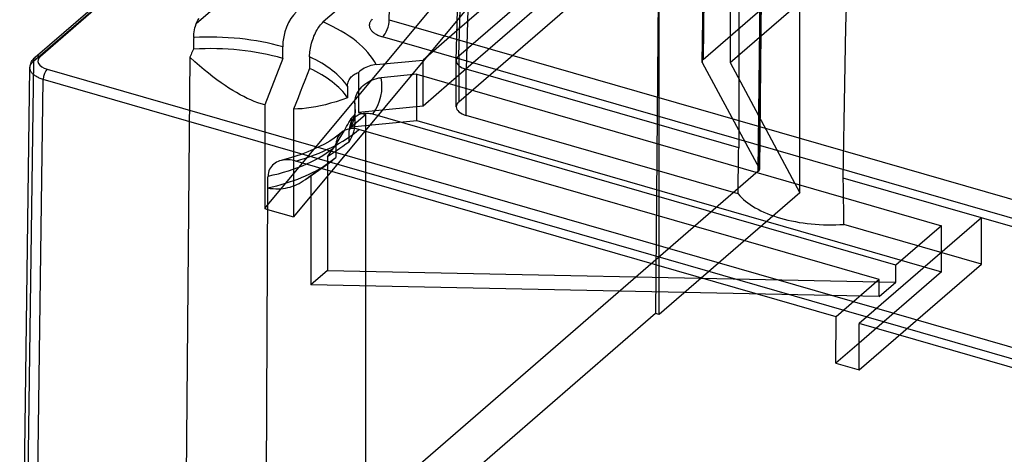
# Model space of a CAD drawing. Header units: millimetres. Extents: x -159 to 301, y 59 to 367.
# Tile 2 of 16: x -159 to -86, y 174 to 206. Entities that reach past the tile are written whole.
import ezdxf

# ---------------------------------------------------------------- set-up
doc = ezdxf.new("R2010")
doc.units = ezdxf.units.MM
doc.layers.add('MAIN-1', color=7, linetype='Continuous')
doc.layers.add('MAIN-2', color=7, linetype='Continuous')

msp = doc.modelspace()

# ---------------------------------------------------------------- linework, layer by layer
at = {"layer": 'MAIN-1'}
for p, q in [((-126.707, 203.337), (-125.792, 236.711)), ((-125.042, 236.051), (-125.958, 202.673)), ((-158.44, 203.279), (-131.699, 226.438)), ((-132.145, 210.166), (-136.691, 206.229)), ((-146.238, 206.078), (-146.18, 206.225)), ((-146.18, 206.225), (-146.105, 206.365)), ((-146.105, 206.365), (-146.017, 206.497)), ((-136.758, 206.167), (-136.691, 206.229)), ((-146.398, 205.336), (-146.378, 205.486)), ((-146.378, 205.486), (-146.352, 205.635)), ((-146.352, 205.635), (-146.321, 205.779)), ((-146.321, 205.779), (-146.283, 205.926)), ((-146.283, 205.926), (-146.238, 206.078)), ((-137.276, 205.408), (-137.217, 205.526)), ((-137.217, 205.526), (-137.155, 205.637)), ((-137.155, 205.637), (-137.094, 205.74)), ((-137.094, 205.74), (-137.032, 205.834)), ((-137.032, 205.834), (-136.966, 205.926)), ((-136.966, 205.926), (-136.897, 206.013)), ((-136.897, 206.013), (-136.827, 206.095)), ((-136.827, 206.095), (-136.758, 206.167)), ((-126.646, 205.577), (-129.195, 203.369)), ((-146.421, 204.809), (-146.422, 204.685)), ((-146.419, 204.933), (-146.421, 204.809)), ((-146.418, 205.057), (-146.419, 204.933)), ((-146.418, 205.057), (-146.412, 205.191)), ((-146.412, 205.191), (-146.398, 205.336)), ((-137.562, 204.648), (-137.522, 204.784)), ((-137.522, 204.784), (-137.479, 204.917)), ((-137.479, 204.917), (-137.434, 205.044)), ((-137.434, 205.044), (-137.386, 205.165)), ((-137.386, 205.165), (-137.333, 205.287)), ((-137.333, 205.287), (-137.276, 205.408)), ((-146.476, 204.084), (-146.524, 203.979)), ((-146.428, 204.19), (-146.476, 204.084)), ((-146.427, 204.314), (-146.428, 204.19)), ((-146.425, 204.438), (-146.427, 204.314)), ((-146.424, 204.562), (-146.425, 204.438)), ((-146.422, 204.685), (-146.424, 204.562)), ((-139.734, 203.495), (-139.734, 204.362)), ((-137.691, 203.988), (-137.674, 204.121)), ((-137.674, 204.121), (-137.653, 204.253)), ((-137.653, 204.253), (-137.628, 204.38)), ((-137.628, 204.38), (-137.598, 204.512)), ((-137.598, 204.512), (-137.562, 204.648)), ((-158.44, 203.279), (-159.21, 147.226)), ((-158.49, 203.234), (-158.44, 203.279)), ((-146.708, 203.575), (-147.053, 164.042)), ((-146.662, 203.674), (-146.708, 203.575)), ((-146.337, 203.243), (-146.708, 203.575)), ((-146.617, 203.774), (-146.662, 203.674)), ((-146.57, 203.876), (-146.617, 203.774)), ((-146.524, 203.979), (-146.57, 203.876)), ((-139.734, 203.495), (-141.082, 199.993)), ((-137.714, 203.611), (-137.712, 203.729)), ((-137.714, 203.611), (-137.714, 202.744)), ((-137.712, 203.729), (-137.704, 203.856)), ((-137.704, 203.856), (-137.691, 203.988)), ((-132.715, 203.027), (-129.195, 203.369)), ((-129.195, 202.164), (-129.195, 203.369)), ((-126.707, 201.446), (-126.707, 203.327)), ((-158.708, 202.788), (-158.705, 202.84)), ((-158.708, 202.788), (-158.708, 202.788)), ((-158.708, 202.788), (-158.708, 202.788)), ((-158.708, 202.788), (-158.708, 202.788)), ((-158.708, 202.788), (-158.708, 202.788)), ((-158.708, 202.788), (-158.708, 202.788)), ((-158.708, 202.788), (-158.708, 202.788)), ((-158.705, 202.84), (-158.696, 202.891)), ((-158.696, 202.891), (-158.682, 202.942)), ((-158.682, 202.942), (-158.663, 202.993)), ((-158.663, 202.993), (-158.638, 203.043)), ((-158.638, 203.043), (-158.609, 203.092)), ((-158.609, 203.092), (-158.574, 203.14)), ((-158.574, 203.14), (-158.534, 203.188)), ((-158.534, 203.188), (-158.49, 203.234)), ((-145.981, 202.932), (-146.337, 203.243)), ((-145.637, 202.643), (-145.981, 202.932)), ((-145.304, 202.372), (-145.637, 202.643)), ((-137.714, 202.744), (-137.892, 202.291)), ((-133.949, 202.523), (-134.05, 202.437)), ((-133.84, 202.605), (-133.949, 202.523)), ((-133.725, 202.681), (-133.84, 202.605)), ((-133.608, 202.751), (-133.725, 202.681)), ((-133.49, 202.811), (-133.608, 202.751)), ((-133.371, 202.863), (-133.49, 202.811)), ((-133.244, 202.91), (-133.371, 202.863)), ((-133.111, 202.951), (-133.244, 202.91)), ((-132.977, 202.984), (-133.111, 202.951)), ((-132.843, 203.01), (-132.977, 202.984)), ((-132.715, 203.027), (-132.843, 203.01)), ((-125.957, 201.23), (-125.958, 202.673)), ((-105.506, 196.769), (-125.958, 202.673)), ((-144.982, 202.119), (-145.304, 202.372)), ((-144.668, 201.882), (-144.982, 202.119)), ((-144.363, 201.662), (-144.668, 201.882)), ((-138.068, 201.844), (-138.242, 201.402)), ((-137.892, 202.291), (-138.068, 201.844)), ((-134.822, 201.699), (-134.789, 201.792)), ((-134.789, 201.792), (-134.75, 201.878)), ((-134.75, 201.878), (-134.704, 201.955)), ((-134.704, 201.955), (-134.651, 202.028)), ((-134.651, 202.028), (-134.59, 202.097)), ((-134.59, 202.097), (-134.522, 202.161)), ((-134.522, 202.161), (-134.45, 202.221)), ((-134.45, 202.221), (-134.375, 202.276)), ((-134.375, 202.276), (-134.297, 202.324)), ((-134.297, 202.324), (-134.219, 202.366)), ((-134.219, 202.366), (-134.137, 202.403)), ((-134.137, 202.403), (-134.05, 202.437)), ((-134.05, 202.437), (-134.05, 201.026)), ((-133.286, 201.745), (-133.143, 201.822)), ((-133.143, 201.822), (-132.996, 201.885)), ((-132.996, 201.885), (-132.839, 201.941)), ((-132.839, 201.941), (-132.675, 201.987)), ((-132.675, 201.987), (-132.512, 202.021)), ((-132.512, 202.021), (-132.354, 202.043)), ((-129.677, 202.303), (-132.354, 202.043)), ((-129.677, 202.303), (-90.273, 190.928)), ((-126.707, 202.059), (-127.239, 201.599)), ((-144.066, 201.456), (-144.363, 201.662)), ((-143.775, 201.264), (-144.066, 201.456)), ((-143.49, 201.085), (-143.775, 201.264)), ((-143.21, 200.919), (-143.49, 201.085)), ((-138.242, 201.402), (-138.413, 200.965)), ((-134.867, 201.401), (-134.862, 201.501)), ((-134.867, 201.401), (-134.867, 200.534)), ((-134.862, 201.501), (-134.846, 201.601)), ((-134.846, 201.601), (-134.822, 201.699)), ((-134.088, 200.964), (-134.002, 201.098)), ((-134.002, 201.098), (-133.905, 201.227)), ((-133.905, 201.227), (-133.801, 201.347)), ((-133.801, 201.347), (-133.69, 201.454)), ((-133.69, 201.454), (-133.565, 201.558)), ((-133.565, 201.558), (-133.429, 201.656)), ((-133.429, 201.656), (-133.286, 201.745)), ((-142.934, 200.765), (-143.21, 200.919)), ((-142.663, 200.623), (-142.934, 200.765)), ((-142.394, 200.492), (-142.663, 200.623)), ((-142.129, 200.372), (-142.394, 200.492)), ((-141.865, 200.262), (-142.129, 200.372)), ((-138.583, 200.535), (-138.751, 200.11)), ((-138.413, 200.965), (-138.583, 200.535)), ((-135.309, 200.376), (-135.731, 200.238)), ((-134.867, 200.534), (-135.309, 200.376)), ((-134.319, 200.26), (-134.297, 200.406)), ((-134.297, 200.406), (-134.263, 200.554)), ((-134.263, 200.554), (-134.217, 200.697)), ((-134.217, 200.697), (-134.16, 200.831)), ((-134.16, 200.831), (-134.088, 200.964)), ((-141.603, 200.163), (-141.865, 200.262)), ((-141.342, 200.073), (-141.603, 200.163)), ((-141.082, 199.993), (-141.342, 200.073)), ((-141.082, 199.993), (-141.082, 192.214)), ((-138.751, 200.11), (-138.917, 199.691)), ((-138.601, 199.698), (-138.917, 199.691)), ((-138.917, 199.691), (-138.917, 196.09)), ((-138.278, 199.717), (-138.601, 199.698)), ((-137.947, 199.749), (-138.278, 199.717)), ((-137.608, 199.794), (-137.947, 199.749)), ((-137.258, 199.853), (-137.608, 199.794)), ((-136.897, 199.926), (-137.258, 199.853)), ((-136.523, 200.014), (-136.897, 199.926)), ((-136.135, 200.118), (-136.523, 200.014)), ((-135.731, 200.238), (-136.135, 200.118)), ((-134.326, 200.119), (-134.319, 200.26)), ((-134.326, 200.119), (-134.326, 199.32)), ((-134.284, 199.643), (-134.288, 199.543)), ((-134.767, 198.672), (-134.681, 198.83)), ((-134.681, 198.83), (-134.593, 198.992)), ((-134.554, 199.031), (-134.593, 198.992)), ((-134.514, 199.069), (-134.554, 199.031)), ((-134.496, 198.901), (-134.554, 198.8)), ((-134.5, 198.877), (-134.554, 198.799)), ((-134.474, 199.108), (-134.514, 199.069)), ((-134.44, 198.953), (-134.5, 198.877)), ((-134.428, 199.036), (-134.496, 198.901)), ((-134.434, 199.147), (-134.474, 199.108)), ((-134.375, 199.022), (-134.44, 198.953)), ((-134.394, 199.186), (-134.434, 199.147)), ((-134.377, 199.159), (-134.428, 199.036)), ((-134.354, 199.225), (-134.394, 199.186)), ((-134.362, 199.199), (-134.377, 199.159)), ((-134.306, 199.086), (-134.375, 199.022)), ((-134.325, 199.323), (-134.362, 199.199)), ((-134.301, 199.436), (-134.325, 199.323)), ((-134.235, 199.141), (-134.306, 199.086)), ((-134.288, 199.543), (-134.301, 199.436)), ((-134.158, 199.189), (-134.235, 199.141)), ((-134.075, 199.233), (-134.158, 199.189)), ((-133.986, 199.271), (-134.075, 199.233)), ((-133.893, 199.304), (-133.986, 199.271)), ((-133.798, 199.33), (-133.893, 199.304)), ((-133.703, 199.349), (-133.798, 199.33)), ((-133.608, 199.361), (-133.703, 199.349)), ((-133.507, 199.365), (-133.608, 199.361)), ((-133.402, 199.363), (-133.507, 199.365)), ((-133.294, 199.355), (-133.402, 199.363)), ((-133.185, 199.34), (-133.294, 199.355)), ((-133.078, 199.319), (-133.185, 199.34)), ((-132.974, 199.293), (-133.078, 199.319)), ((-93.705, 187.957), (-132.974, 199.293)), ((-135.101, 198.079), (-135.019, 198.222)), ((-135.019, 198.222), (-134.936, 198.368)), ((-134.936, 198.368), (-134.852, 198.518)), ((-134.852, 198.518), (-134.767, 198.672)), ((-134.727, 198.31), (-134.74, 198.199)), ((-134.706, 198.419), (-134.727, 198.31)), ((-134.678, 198.524), (-134.706, 198.419)), ((-134.643, 198.622), (-134.678, 198.524)), ((-134.603, 198.712), (-134.643, 198.622)), ((-134.554, 198.799), (-134.603, 198.712)), ((-94.955, 186.874), (-134.012, 198.149)), ((-135.867, 197.509), (-136.205, 197.288)), ((-135.574, 197.723), (-135.867, 197.509)), ((-135.322, 197.929), (-135.574, 197.723)), ((-137.393, 196.664), (-137.848, 196.471)), ((-136.973, 196.863), (-137.393, 196.664)), ((-136.589, 197.063), (-136.973, 196.863)), ((-136.205, 197.288), (-136.589, 197.063)), ((-105.509, 196.529), (-105.506, 196.769)), ((-139.07, 196.043), (-139.857, 195.824)), ((-139.582, 195.871), (-139.71, 195.854)), ((-139.453, 195.878), (-139.582, 195.871)), ((-139.315, 195.876), (-139.453, 195.878)), ((-139.173, 195.865), (-139.315, 195.876)), ((-139.029, 195.846), (-139.173, 195.865)), ((-138.338, 196.285), (-139.07, 196.043)), ((-137.848, 196.471), (-138.338, 196.285)), ((-105.519, 195.811), (-105.516, 196.05)), ((-105.516, 196.05), (-105.512, 196.29)), ((-105.512, 196.29), (-105.509, 196.529)), ((-140.717, 195.169), (-140.766, 195.049)), ((-140.657, 195.276), (-140.717, 195.169)), ((-140.583, 195.377), (-140.657, 195.276)), ((-140.498, 195.472), (-140.583, 195.377)), ((-140.404, 195.557), (-140.498, 195.472)), ((-140.304, 195.631), (-140.404, 195.557)), ((-140.201, 195.692), (-140.304, 195.631)), ((-140.088, 195.745), (-140.201, 195.692)), ((-139.966, 195.791), (-140.088, 195.745)), ((-139.838, 195.827), (-139.966, 195.791)), ((-139.71, 195.854), (-139.838, 195.827)), ((-138.887, 195.819), (-139.029, 195.846)), ((-138.75, 195.784), (-138.887, 195.819)), ((-98.188, 184.075), (-138.75, 195.784)), ((-105.526, 195.332), (-105.523, 195.571)), ((-105.523, 195.571), (-105.519, 195.811)), ((-140.842, 194.272), (-140.84, 194.396)), ((-140.84, 194.396), (-140.839, 194.52)), ((-140.839, 194.52), (-140.837, 194.644)), ((-140.828, 194.781), (-140.837, 194.644)), ((-140.803, 194.918), (-140.828, 194.781)), ((-140.766, 195.049), (-140.803, 194.918)), ((-97.653, 194.262), (-97.656, 194.503)), ((-87.291, 191.511), (-97.656, 194.503)), ((-140.877, 193.771), (-141.079, 153.6)), ((-140.847, 193.775), (-140.846, 193.9)), ((-140.846, 193.9), (-140.844, 194.024)), ((-140.844, 194.024), (-140.843, 194.148)), ((-140.843, 194.148), (-140.842, 194.272)), ((-97.649, 194.021), (-97.653, 194.262)), ((-97.646, 193.779), (-97.649, 194.021)), ((-97.642, 193.538), (-97.646, 193.779)), ((-97.639, 193.296), (-97.642, 193.538)), ((-97.635, 193.054), (-97.639, 193.296)), ((-141.082, 192.214), (-140.873, 192.466)), ((-141.082, 192.214), (-140.874, 192.154)), ((-87.291, 191.511), (-96.455, 183.575)), ((-77.332, 188.636), (-87.291, 191.511)), ((-90.273, 190.928), (-93.705, 187.957)), ((-90.273, 188.928), (-90.273, 190.928)), ((-93.705, 186.685), (-93.705, 187.957)), ((-94.955, 186.874), (-98.188, 184.075)), ((-94.955, 185.603), (-94.955, 186.874)), ((-94.955, 186.711), (-93.705, 186.685)), ((-94.955, 185.603), (-93.705, 186.685)), ((-98.205, 180.595), (-98.188, 184.075)), ((-96.473, 180.095), (-96.455, 183.575)), ((83.678, 131.575), (-96.455, 183.575)), ((-96.463, 182.104), (-98.205, 180.595)), ((-98.205, 180.595), (-96.473, 180.095))]:
    msp.add_line(p, q, dxfattribs=at)
for centre, major_axis, ratio, start_param, end_param in [((-100.112, 342.646), (2.982, 300.334), 0.015028, 1.906106, 2.078126), ((-100.112, 342.646), (2.982, 300.334), 0.015028, -2.086487, -1.914463), ((-138.734, 205.228), (-0.555, -1.922), 0.433013, -2.55359, -0.982794), ((-145.184, 201.374), (-12.9, 0), 0.5, -2.882527, -2.289428), ((-145.184, 199.642), (-10.9, 0), 0.5, -2.094395, -1.45739), ((-145.184, 198.775), (10.9, 0), 0.5, 1.047198, 1.6852), ((-157.921, 203.125), (0.393, -0.454), 0.749998, -3.141489, -2.436572), ((-145.184, 199.642), (-10.9, 0), 0.5, -2.81308, -2.325813), ((-125.207, 203.311), (-1.5, 0.021), 0.497164, -0.007071, 0.006803), ((-125.207, 203.311), (-1.5, 0.021), 0.497164, 0.006803, 1.053863), ((-145.184, 198.775), (10.9, 0), 0.5, 0.328512, 0.81578), ((-145.184, 201.374), (-12.9, 0), 0.5, 2.813026, 3.245455), ((-145.184, 199.642), (-10.9, 0), 0.5, -3.141548, -3.053954), ((-145.184, 201.374), (-12.9, 0), 0.5, 2.092984, 2.617994), ((-134.012, 196.417), (1.309, -1.512), 0.75, 2.28452, 3.141594)]:
    msp.add_ellipse(centre, major_axis=major_axis, ratio=ratio, start_param=start_param, end_param=end_param, dxfattribs=at)
at = {"layer": 'MAIN-2'}
for p, q in [((-107.654, 259.183), (-108.259, 203.273)), ((-108.238, 203.194), (-107.633, 259.104)), ((-107.574, 259.331), (-108.178, 203.421)), ((-106.156, 255.308), (-106.156, 203.173)), ((-131.737, 206.397), (-130.42, 254.408)), ((-126.507, 203.697), (-69.138, 253.38)), ((-158.314, 203.578), (-103.303, 251.219)), ((-102.91, 251.285), (-157.921, 203.645)), ((-104.035, 195.01), (-103.43, 250.92)), ((-103.37, 251.148), (-103.975, 195.238)), ((-103.349, 251.068), (-103.954, 195.158)), ((-126.506, 200.233), (-69.138, 249.916)), ((-126.507, 203.697), (-125.591, 237.075)), ((-121.791, 227.249), (-146.238, 206.078)), ((-100.917, 193.396), (-100.917, 224.573)), ((-105.92, 223.526), (-126.646, 205.577)), ((-140.873, 192.466), (-116.184, 222.159)), ((-114.019, 221.534), (-138.917, 191.589)), ((-105.92, 220.062), (-126.707, 202.059)), ((-111.474, 215.43), (-111.746, 184.332)), ((-111.474, 184.253), (-111.474, 215.43)), ((-108.178, 203.421), (-101.841, 208.91)), ((-106.156, 203.173), (-100.033, 208.475)), ((-133.175, 206.226), (-133.195, 206.182)), ((-133.152, 206.268), (-133.175, 206.226)), ((-133.124, 206.311), (-133.152, 206.268)), ((-133.091, 206.353), (-133.124, 206.311)), ((-133.055, 206.395), (-133.091, 206.353)), ((-133.014, 206.437), (-133.055, 206.395)), ((-131.737, 206.397), (-131.776, 206.408)), ((-131.737, 206.397), (133.365, 129.868)), ((-133.235, 206.007), (-133.236, 205.962)), ((-133.236, 205.962), (-133.232, 205.918)), ((-133.231, 206.051), (-133.235, 206.007)), ((-133.232, 205.918), (-133.225, 205.873)), ((-133.223, 206.095), (-133.231, 206.051)), ((-133.225, 205.873), (-133.214, 205.829)), ((-133.211, 206.139), (-133.223, 206.095)), ((-133.214, 205.829), (-133.198, 205.785)), ((-133.195, 206.182), (-133.211, 206.139)), ((-133.198, 205.785), (-133.179, 205.742)), ((-133.179, 205.742), (-133.156, 205.698)), ((-133.156, 205.698), (-133.129, 205.656)), ((-133.129, 205.656), (-133.098, 205.614)), ((-133.098, 205.614), (-133.064, 205.573)), ((-133.064, 205.573), (-133.026, 205.533)), ((-133.026, 205.533), (-132.984, 205.493)), ((-132.984, 205.493), (-132.94, 205.455)), ((-132.94, 205.455), (-132.892, 205.418)), ((-132.892, 205.418), (-132.84, 205.381)), ((-132.84, 205.381), (-132.786, 205.346)), ((-132.786, 205.346), (-132.729, 205.313)), ((-132.729, 205.313), (-132.669, 205.28)), ((-132.669, 205.28), (-132.605, 205.249)), ((-132.605, 205.249), (-132.538, 205.219)), ((-132.538, 205.219), (-132.468, 205.191)), ((-132.468, 205.191), (-132.395, 205.163)), ((-132.395, 205.163), (-132.317, 205.137)), ((-132.317, 205.137), (-132.237, 205.113)), ((132.865, 128.585), (-132.237, 205.113)), ((-158.582, 203.253), (-158.53, 203.337)), ((-158.53, 203.337), (-158.473, 203.414)), ((-158.473, 203.414), (-158.399, 203.498)), ((-158.399, 203.498), (-158.313, 203.578)), ((-126.507, 203.697), (-126.506, 200.233)), ((-159.478, 146.733), (-158.708, 202.788)), ((-158.708, 202.788), (-158.704, 202.863)), ((-158.707, 202.742), (-158.708, 202.788)), ((-158.701, 202.696), (-158.707, 202.742)), ((-158.704, 202.863), (-158.694, 202.938)), ((-158.691, 202.651), (-158.701, 202.696)), ((-158.694, 202.938), (-158.676, 203.019)), ((-158.677, 202.605), (-158.691, 202.651)), ((-158.659, 202.561), (-158.677, 202.605)), ((-158.676, 203.019), (-158.653, 203.095)), ((-158.637, 202.516), (-158.659, 202.561)), ((-158.653, 203.095), (-158.622, 203.174)), ((-158.61, 202.472), (-158.637, 202.516)), ((-158.622, 203.174), (-158.582, 203.253)), ((-157.408, 202.688), (141.26, 116.47)), ((-108.238, 203.194), (-103.975, 195.238)), ((-106.156, 203.173), (-100.917, 193.396)), ((-158.58, 202.429), (-158.61, 202.472)), ((-158.546, 202.387), (-158.58, 202.429)), ((-158.508, 202.345), (-158.546, 202.387)), ((-158.466, 202.304), (-158.508, 202.345)), ((-158.478, 145.861), (-157.708, 201.913)), ((-158.42, 202.264), (-158.466, 202.304)), ((-158.371, 202.226), (-158.42, 202.264)), ((-158.318, 202.188), (-158.371, 202.226)), ((-158.262, 202.151), (-158.318, 202.188)), ((-158.203, 202.116), (-158.262, 202.151)), ((-158.141, 202.082), (-158.203, 202.116)), ((-158.075, 202.05), (-158.141, 202.082)), ((-158.007, 202.019), (-158.075, 202.05)), ((-157.936, 201.99), (-158.007, 202.019)), ((-157.863, 201.962), (-157.936, 201.99)), ((-157.787, 201.936), (-157.863, 201.962)), ((-157.708, 201.912), (-157.787, 201.936)), ((140.96, 115.695), (-157.708, 201.912)), ((-129.677, 198.839), (-129.677, 202.303)), ((-129.195, 199.905), (-129.195, 202.164)), ((-127.239, 201.599), (-129.195, 199.905)), ((-126.707, 199.858), (-126.707, 201.446)), ((-125.957, 199.209), (-125.957, 201.23)), ((-134.05, 201.026), (-134.05, 199.433)), ((-134.284, 198.775), (-134.284, 199.642)), ((-129.195, 199.905), (-134.05, 199.433)), ((-134.593, 198.361), (-133.529, 199.283)), ((-134.593, 198.992), (-134.593, 198.361)), ((-134.593, 198.361), (-129.677, 198.839)), ((-134.349, 199.23), (-134.354, 199.225)), ((-134.344, 199.234), (-134.349, 199.23)), ((-134.34, 199.239), (-134.344, 199.234)), ((-134.335, 199.243), (-134.34, 199.239)), ((-134.331, 199.248), (-134.335, 199.243)), ((-134.326, 199.252), (-134.331, 199.248)), ((-134.326, 199.32), (-134.326, 199.252)), ((-134.05, 199.433), (-133.529, 199.283)), ((-133.529, 199.283), (-133.529, 160.138)), ((-129.677, 198.839), (-90.273, 187.464)), ((-105.555, 193.319), (-125.957, 199.209)), ((-134.745, 198.114), (-134.746, 198.093)), ((-134.746, 198.093), (-134.746, 198.073)), ((-134.744, 198.157), (-134.745, 198.135)), ((-134.745, 198.135), (-134.745, 198.114)), ((-134.742, 198.178), (-134.744, 198.157)), ((-134.74, 198.199), (-134.742, 198.178)), ((-135.676, 197.127), (-135.489, 197.425)), ((-135.489, 197.425), (-135.298, 197.742)), ((-135.298, 197.742), (-135.101, 198.079)), ((-134.746, 197.206), (-134.746, 198.073)), ((-136.036, 196.58), (-135.858, 196.845)), ((-135.858, 196.845), (-135.676, 197.127)), ((-135.744, 196.917), (-135.744, 196.05)), ((-135.456, 196.721), (-135.69, 196.562)), ((-135.221, 196.881), (-135.456, 196.721)), ((-134.984, 197.043), (-135.221, 196.881)), ((-134.746, 197.206), (-134.984, 197.043)), ((-138.917, 196.09), (-138.917, 191.589)), ((-137.631, 194.708), (-135.744, 196.05)), ((-136.381, 196.095), (-136.21, 196.33)), ((-136.152, 196.249), (-136.381, 196.095)), ((-136.381, 196.095), (-136.381, 187.57)), ((-136.21, 196.33), (-136.036, 196.58)), ((-135.922, 196.405), (-136.152, 196.249)), ((-135.69, 196.562), (-135.922, 196.405)), ((-138.033, 194.392), (-136.284, 195.629)), ((-105.531, 194.996), (-105.526, 195.332)), ((-104.035, 195.01), (-153.771, 151.937)), ((-138.19, 194.286), (-138.033, 194.392)), ((-138.033, 194.392), (-137.966, 194.441)), ((-137.966, 194.441), (-137.899, 194.491)), ((-137.899, 194.491), (-137.832, 194.542)), ((-137.832, 194.542), (-137.765, 194.596)), ((-137.765, 194.596), (-137.698, 194.651)), ((-137.698, 194.651), (-137.631, 194.708)), ((-137.631, 194.708), (-137.631, 186.487)), ((-105.541, 194.325), (-105.536, 194.661)), ((-105.536, 194.661), (-105.531, 194.996)), ((-140.878, 193.76), (-140.664, 193.729)), ((-140.664, 193.729), (-140.457, 193.708)), ((-140.457, 193.708), (-140.257, 193.698)), ((-140.257, 193.698), (-140.063, 193.697)), ((-140.063, 193.697), (-139.875, 193.706)), ((-139.875, 193.706), (-139.692, 193.725)), ((-139.692, 193.725), (-139.513, 193.752)), ((-139.513, 193.752), (-139.338, 193.788)), ((-139.338, 193.788), (-139.166, 193.833)), ((-139.166, 193.833), (-138.998, 193.887)), ((-138.998, 193.887), (-138.832, 193.949)), ((-138.832, 193.949), (-138.669, 194.021)), ((-138.669, 194.021), (-138.508, 194.1)), ((-138.508, 194.1), (-138.348, 194.189)), ((-138.348, 194.189), (-138.19, 194.286)), ((-105.555, 193.319), (-105.55, 193.655)), ((-105.55, 193.655), (-105.546, 193.99)), ((-105.546, 193.99), (-105.541, 194.325)), ((-100.917, 193.396), (-111.474, 184.253)), ((-97.631, 192.716), (-97.635, 193.054)), ((-97.626, 192.379), (-97.631, 192.716)), ((-97.621, 192.041), (-97.626, 192.379)), ((-140.874, 192.154), (-138.917, 191.589)), ((-97.616, 191.703), (-97.621, 192.041)), ((-97.611, 191.364), (-97.616, 191.703)), ((-87.291, 188.047), (-87.291, 191.511)), ((-97.607, 191.025), (-97.611, 191.364)), ((-87.291, 188.047), (-97.607, 191.025)), ((-90.273, 187.464), (-90.273, 188.928)), ((-96.473, 180.095), (-87.291, 188.047)), ((-136.381, 187.57), (-137.631, 186.487)), ((-136.381, 187.57), (-94.955, 186.711)), ((-90.273, 187.464), (-96.463, 182.104)), ((-94.955, 185.603), (-137.631, 186.487)), ((-111.746, 184.332), (-153.496, 148.175)), ((-111.474, 184.253), (-111.746, 184.332))]:
    msp.add_line(p, q, dxfattribs=at)
for centre, major_axis, ratio, start_param, end_param in [((-132.237, 205.979), (0.277, 0.961), 0.433013, -2.553592, -1.000246), ((-157.921, 203.125), (0.393, -0.454), 0.749998, 2.284564, 3.141696), ((-156.708, 203.295), (-1.4, 0), 0.499993, -0.523619, 1.04723), ((-125.207, 203.311), (-1.5, 0.021), 0.497164, -0.516714, -0.007071), ((-107.659, 203.271), (-0.6, 0), 0.499978, -0.523576, -0.005356), ((-107.659, 203.271), (-0.6, 0), 0.499978, -0.005356, 0.26179), ((-157.408, 202.169), (-0.166, -0.576), 0.432992, -2.553592, -0.99043), ((-145.184, 199.642), (-10.9, 0), 0.5, 2.849412, 3.141637), ((-125.207, 199.858), (-1.5, 0), 0.5, -0.523573, -0.000093), ((-125.207, 199.858), (-1.5, 0), 0.5, -0.000093, 1.047185), ((-145.184, 198.775), (10.9, 0), 0.5, -0.000022, 0.087638), ((-145.184, 198.775), (10.9, 0), 0.5, -0.292181, -0.000022), ((-134.012, 196.417), (1.309, -1.512), 0.75, -3.141592, -2.427868), ((-145.184, 199.642), (-10.9, 0), 0.5, 1.980989, 2.617994), ((-145.184, 198.775), (10.9, 0), 0.5, -0.615545, -0.523599), ((-145.184, 198.775), (10.9, 0), 0.5, -1.163023, -0.615545), ((-104.554, 195.16), (0.6, 0), 0.499978, -0.523574, -0.005353), ((-104.554, 195.16), (0.6, 0), 0.499978, -0.005353, 0.261794), ((-98.612, 194.743), (-7.504, 0), 0.5, 0.389202, 1.047198), ((-98.612, 194.743), (-7.504, 0), 0.5, 1.047198, 1.705193)]:
    msp.add_ellipse(centre, major_axis=major_axis, ratio=ratio, start_param=start_param, end_param=end_param, dxfattribs=at)

doc.saveas('drawing.dxf')
